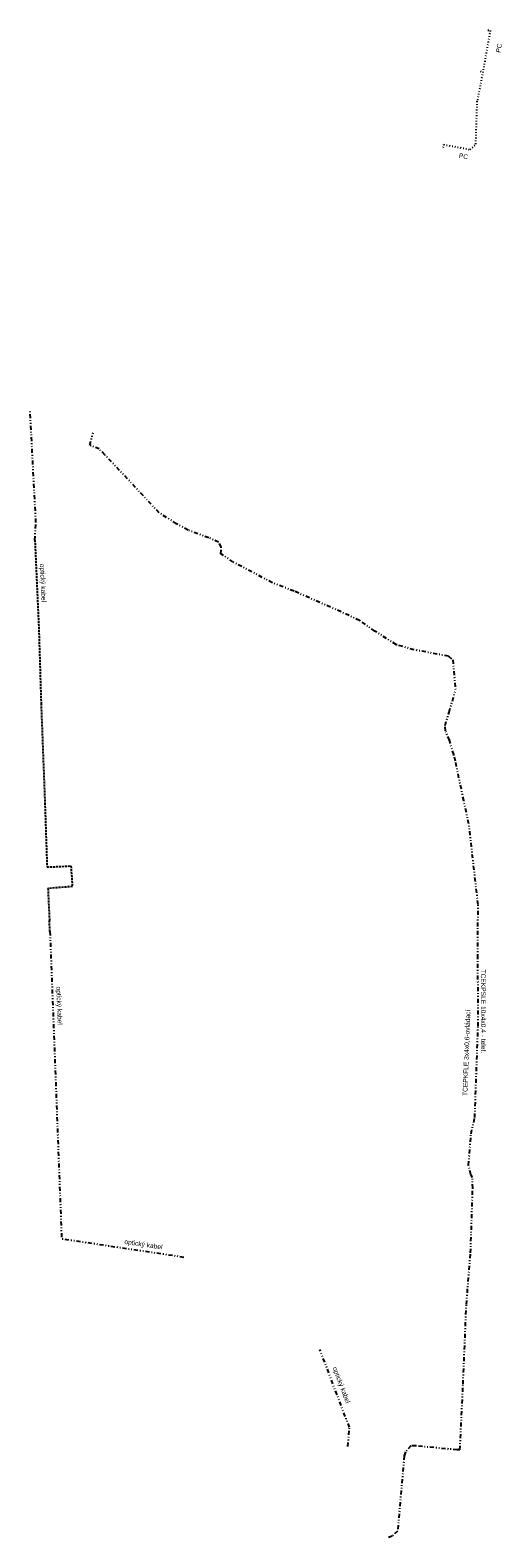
# Model space of a CAD drawing. Extents: x -607809 to -607750, y -1001530 to -1001342.
import ezdxf

# ---------------------------------------------------------------- set-up
doc = ezdxf.new("R2010")
doc.units = 0
for name, pattern in [('DIVIDE', [1.25, 0.5, -0.25, 0, -0.25, 0, -0.25]), ('DOT', [0.25, 0, -0.25]), ('HIDDEN', [0.375, 0.25, -0.125])]:
    doc.linetypes.add(name, pattern=pattern)
for name, color, linetype in [('19', 7, 'CONTINUOUS'), ('30', 7, 'CONTINUOUS'), ('31', 7, 'CONTINUOUS'), ('34', 7, 'CONTINUOUS')]:
    doc.layers.add(name, color=color, linetype=linetype)
doc.styles.add('txt', font='TXT', dxfattribs={"height": 0.2})

msp = doc.modelspace()

# ---------------------------------------------------------------- linework, layer by layer
at = {"layer": '30', "color": 163, "linetype": 'DIVIDE'}
for p, q in [((-607808.361, -1001403.214), (-607809.083, -1001389.358)), ((-607801.64, -1001393.56), (-607801.23, -1001392.02)), ((-607800.46, -1001394.02), (-607801.64, -1001393.56)), ((-607799.77, -1001394.75), (-607800.46, -1001394.02)), ((-607792.97, -1001402), (-607799.77, -1001394.75)), ((-607790.83, -1001403.38), (-607792.97, -1001402)), ((-607808.492, -1001405.402), (-607808.361, -1001403.214)), ((-607789.38, -1001404.16), (-607790.83, -1001403.38)), ((-607786.8, -1001405.13), (-607789.38, -1001404.16)), ((-607785.56, -1001405.65), (-607786.8, -1001405.13)), ((-607785.25, -1001406.31), (-607785.56, -1001405.65)), ((-607785.28, -1001407.12), (-607785.25, -1001406.31)), ((-607783.77, -1001408.14), (-607785.28, -1001407.12)), ((-607778.84, -1001410.75), (-607783.77, -1001408.14)), ((-607776.15, -1001411.79), (-607778.84, -1001410.75)), ((-607770.26, -1001414.38), (-607776.15, -1001411.79)), ((-607767.97, -1001415.46), (-607770.26, -1001414.38)), ((-607766.06, -1001416.78), (-607767.97, -1001415.46)), ((-607763.38, -1001418.48), (-607766.06, -1001416.78)), ((-607761.18, -1001419.11), (-607763.38, -1001418.48)), ((-607756.87, -1001419.92), (-607761.18, -1001419.11)), ((-607756.87, -1001419.92), (-607756.34, -1001420.35)), ((-607756.34, -1001420.35), (-607756.01, -1001424.19)), ((-607756.79, -1001426.9), (-607756.01, -1001424.19)), ((-607757.29, -1001428.56), (-607756.79, -1001426.9)), ((-607757.26, -1001429.21), (-607757.29, -1001428.56)), ((-607756.76, -1001430.4), (-607757.26, -1001429.21)), ((-607756.22, -1001432.2), (-607756.76, -1001430.4)), ((-607756, -1001433.02), (-607756.22, -1001432.2)), ((-607754.97, -1001437.94), (-607756, -1001433.02)), ((-607754.34, -1001440.83), (-607754.97, -1001437.94)), ((-607753.18, -1001450.91), (-607754.34, -1001440.83)), ((-607753.2, -1001453.65), (-607753.18, -1001450.91)), ((-607806.617, -1001454.273), (-607805.156, -1001492.689)), ((-607753.2, -1001457.61), (-607753.2, -1001453.65)), ((-607753.18, -1001466.09), (-607753.2, -1001457.61)), ((-607753.59, -1001477.53), (-607753.18, -1001466.09)), ((-607754.06, -1001479.55), (-607753.59, -1001477.53)), ((-607754.36, -1001483.46), (-607754.06, -1001479.55)), ((-607754.08, -1001484.62), (-607754.36, -1001483.46)), ((-607753.88, -1001485), (-607754.08, -1001484.62)), ((-607753.85, -1001486.35), (-607753.88, -1001485)), ((-607754.12, -1001494.42), (-607753.85, -1001486.35)), ((-607789.898, -1001494.973), (-607805.156, -1001492.689)), ((-607754.64, -1001500.87), (-607754.12, -1001494.42)), ((-607755.06, -1001510.82), (-607754.64, -1001500.87)), ((-607769.239, -1001516.193), (-607772.929, -1001506.469)), ((-607755.44, -1001519.01), (-607755.06, -1001510.82)), ((-607769.425, -1001518.576), (-607769.239, -1001516.193)), ((-607762.24, -1001519.27), (-607762.4, -1001519.77)), ((-607761.59, -1001518.52), (-607762.24, -1001519.27)), ((-607760.97, -1001518.52), (-607761.59, -1001518.52)), ((-607755.8, -1001519.01), (-607760.97, -1001518.52)), ((-607755.44, -1001519.01), (-607755.8, -1001519.01)), ((-607762.4, -1001519.77), (-607763.23, -1001529.18)), ((-607763.9, -1001529.77), (-607764.54, -1001530)), ((-607763.23, -1001529.18), (-607763.9, -1001529.77))]:
    msp.add_line(p, q, dxfattribs=at)
at = {"layer": '31', "color": 163, "linetype": 'DOT'}
for p, q in [((-607751.663, -1001341.787), (-607752.585, -1001346.931)), ((-607751.948, -1001341.736), (-607751.663, -1001341.787)), ((-607752.585, -1001346.931), (-607753.288, -1001350.567)), ((-607752.886, -1001346.877), (-607752.585, -1001346.931)), ((-607753.463, -1001355.955), (-607753.288, -1001350.567)), ((-607757.535, -1001356.389), (-607757.469, -1001356.018)), ((-607757.469, -1001356.018), (-607754.154, -1001356.646)), ((-607754.154, -1001356.646), (-607753.463, -1001355.955))]:
    msp.add_line(p, q, dxfattribs=at)
at = {"layer": '34', "color": 215, "linetype": 'HIDDEN'}
for p, q in [((-607808.492, -1001405.402), (-607808.01, -1001416.268)), ((-607808.01, -1001416.268), (-607807.72, -1001425.814)), ((-607807.72, -1001425.814), (-607807.25, -1001438.204)), ((-607807.25, -1001438.204), (-607806.976, -1001446.24)), ((-607806.976, -1001446.24), (-607804.004, -1001446.1)), ((-607804.004, -1001446.1), (-607803.816, -1001448.674)), ((-607803.816, -1001448.674), (-607806.862, -1001448.914)), ((-607806.862, -1001448.914), (-607806.68, -1001452.9)), ((-607806.617, -1001454.273), (-607806.68, -1001452.9))]:
    msp.add_line(p, q, dxfattribs=at)

# ---------------------------------------------------------------- texts
at = {"layer": '19', "color": 15, "linetype": 'CONTINUOUS', "style": 'txt'}
for s, rotation, p in [('PC', 79.83832, (-607750.389, -1001344.598)), ('PC', 349.2729, (-607755.629, -1001357.664)), ('optick%%253 kabel', 272.53616, (-607807.873, -1001408.378)), ('TCEPKFLE 3x4x0,6-ovl%%225dac%%237', 87.94745, (-607754.524, -1001474.836)), ('TCEKPSLE 10x4x0,4 - telef.', 270.13513, (-607752.834, -1001459.03)), ('optick%%253 kabel', 272.17716, (-607805.828, -1001461.167)), ('optick%%253 kabel', 351.48702, (-607797.348, -1001493.29)), ('optick%%253 kabel', 290.77905, (-607771.361, -1001508.781))]:
    msp.add_text(s, height=0.6, rotation=rotation, dxfattribs=at).set_placement(p)

doc.saveas('drawing.dxf')
